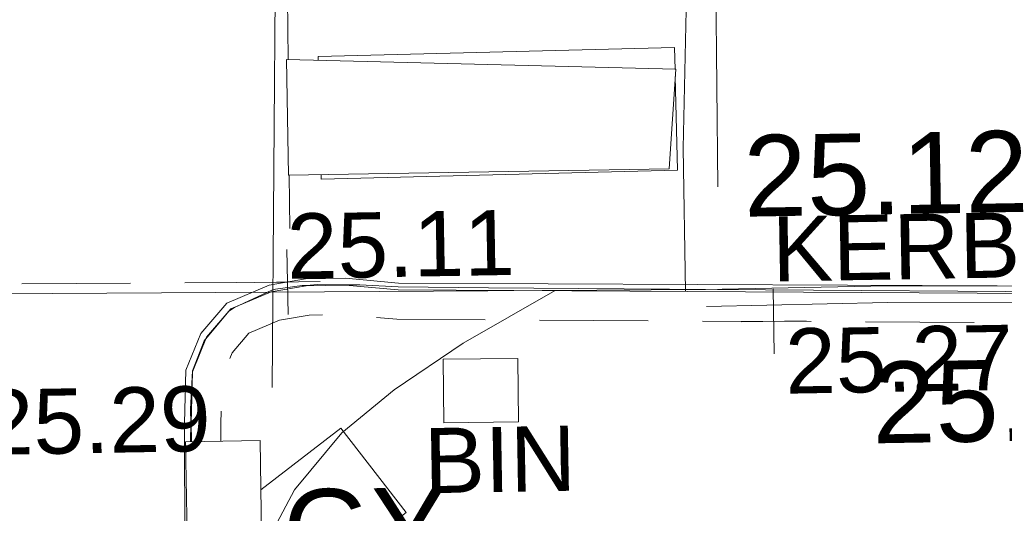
# Model space of a CAD drawing. Header units: millimetres. Extents: x -290717 to 520720, y -88450 to 287762.
# Tile 160 of 197: x -189221 to -184689, y 169632 to 171907. Entities that reach past the tile are written whole.
import ezdxf

# ---------------------------------------------------------------- set-up
doc = ezdxf.new("R2010")
doc.units = ezdxf.units.MM
doc.linetypes.add('IMPORT-DASHED _2_', pattern=[750, 500, -250])
doc.linetypes.add('IMPORT-UG_ELEC_STREET LIGHTING_QLB2 _2_', pattern=[2700, 1500, -300.0000000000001, 0, -250, 150, -300.0000000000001, 0, -200])
for name, color, linetype, lineweight in [('00_TOPO_DRIVE_WAY', 7, 'Continuous', 9), ('00_TOPO_PEDASTRIAN', 7, 'Continuous', 9), ('00_TOPO_ROAD_EDGE', 7, 'Continuous', 9), ('CHANGE_OF_SURFACE', 7, 'IMPORT-DASHED _2_', 9), ('CHANGE_OF_SURFACE_LVL', 7, 'Continuous', 9)]:
    doc.layers.add(name, color=color, linetype=linetype, lineweight=lineweight)
for name, color, linetype, lineweight, true_color in [('00_TOPO_KERB_BOTTOM', 1, 'Continuous', 9, 0xff0000), ('00_TOPO_KERB_TOP', 7, 'Continuous', 9, 0xa500a5), ('00_TOPO_ROAD_MARKING_WHITE_CONTINUOUS', 7, 'Continuous', 9, 0x999999), ('00_TOPO_SERV_GULLY', 7, 'Continuous', 9, 0x5252a5), ('00_UAV_SERV_GULLY', 7, 'Continuous', 9, 0x5252a5), ('12333-PUM-2D-U-0001-C01 - Rev2_REVIT IMPORT_dwg', 7, 'Continuous', 9, 0x767676), ('BIN', 7, 'Continuous', 9, 0x00a5a5), ('BIN_TXT', 7, 'Continuous', 9, 0x00a5a5), ('CONTOURS_MINOR', 7, 'Continuous', 9, 0x00a5a5), ('FORM_LINE', 7, 'IMPORT-DASHED _2_', 9, 0x00a500), ('FORM_LINE_LVL', 7, 'Continuous', 9, 0x00a500), ('KERB_BOTTOM', 7, 'Continuous', 9, 0x0000a5), ('KERB_BOTTOM_TXT', 7, 'Continuous', 9, 0x0000a5), ('KERB_TOP', 2, 'Continuous', 9, 0xffff00), ('MANHOLES', 7, 'Continuous', 9, 0xa50000), ('MANHOLES_LVL', 7, 'Continuous', 9, 0xa50000), ('MARKINGS_WHITE_LINE', 7, 'Continuous', 9, 0xc0c0c0), ('ROAD_MARKINGS', 7, 'Continuous', 9, 0xc0c0c0)]:
    doc.layers.add(name, color=color, linetype=linetype, lineweight=lineweight, true_color=true_color)
doc.styles.add('Arial_3', font='arial.ttf', dxfattribs={"height": 299.9999999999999})
doc.styles.add('Swis721 Lt BT_2', font='swissl.ttf', dxfattribs={"height": 375})

# ---------------------------------------------------------------- blocks, each defined once
blk = doc.blocks.new('12333-PUM-2D-U-0001-C01 - Rev2_REVIT IMPORT_dwg_MGS62954_T2_Galway_ITM_3d_Rev1-2077680-Site Location Plan Existing')
at = {"layer": '00_TOPO_DRIVE_WAY', "color": 254, "true_color": 0xcccccc, "flags": 128}
blk.add_lwpolyline([(533716454.1220366, 725726762.175473), (533716511.9709482, 725727169.5066614), (533716614.2235907, 725727578.1907903), (533716729.650197, 725727890.1291083), (533716842.386334, 725728142.2689224), (533716993.8406304, 725728417.5773542), (533717216.1692778, 725728676.3925533), (533717461.4806519, 725728869.5360963), (533717782.8316187, 725729079.370928), (533718210.0548063, 725729314.7240603)], dxfattribs=at)
at = {"layer": '00_TOPO_KERB_BOTTOM', "color": 254, "true_color": 0xcccccc, "flags": 128}
blk.add_lwpolyline([(533718902.0406851, 725729306.6827767), (533719739.712406, 725729309.4440213), (533722067.1559501, 725729265.8544377), (533725314.999899, 725729198.2312101), (533730337.4750065, 725729095.1731806), (533735224.5689136, 725729011.6519537), (533738371.241127, 725728947.3415241), (533740373.1331082, 725728906.4276556), (533741760.146176, 725728878.410994), (533745101.1675755, 725728810.9247764), (533747376.8537813, 725728751.7965444), (533747634.9638193, 725728748.7596011)], dxfattribs=at)
at = {"layer": '00_TOPO_KERB_TOP', "color": 254, "true_color": 0xcccccc, "flags": 128}
blk.add_lwpolyline([(533718904.6055484, 725729229.2577907), (533719739.2613209, 725729232.0486037), (533722065.6258769, 725729188.479228), (533725313.4005707, 725729120.8574426), (533727011.8036676, 725729086.0072794), (533728450.0917016, 725729056.4945139), (533730336.0199593, 725729017.7964523), (533735223.1170288, 725728934.2751714), (533738396.8812265, 725728869.4110466), (533740371.5609828, 725728829.0533308), (533741742.3409033, 725728812.5585402), (533745100.693315, 725728772.1470056), (533746516.3833102, 725728744.2552675), (533747631.7722932, 725728720.7200453)], dxfattribs=at)
at = {"layer": '00_TOPO_PEDASTRIAN', "color": 254, "true_color": 0xcccccc}
for p, q in [((533716992, 725730400.2), (533718782.7000001, 725730324)), ((533716992, 725730400.2), (533716992, 725729866.8000001)), ((533718782.7000001, 725730324), (533718744.6, 725729866.8000001)), ((533716992, 725729866.8000001), (533718744.6, 725729866.8000001))]:
    blk.add_line(p, q, dxfattribs=at)
at = {"layer": '00_TOPO_ROAD_EDGE', "color": 254, "true_color": 0xcccccc}
blk.add_line((533708257.7669887, 725729430.375508), (533718902.0406851, 725729306.6827767), dxfattribs=at)
at = {"layer": '00_TOPO_ROAD_MARKING_WHITE_CONTINUOUS', "color": 254, "true_color": 0xcccccc, "flags": 128}
for points in [[(533716900.0000001, 725728890.0000001), (533716950.0000001, 725730900), (533716970.0000001, 725732020.0000001), (533717000.0000001, 725733200.0000002), (533717020.0000001, 725734220.0000001), (533717050.0000001, 725735450.0000002)], [(533718910.0000001, 725735350), (533718880, 725733960.0000001), (533718870.0000001, 725732930.0000002), (533718860, 725731930.0000001), (533718850, 725730950.0000002), (533718810.0000002, 725729960.0000001), (533718810.0000002, 725729300.0000001)]]:
    blk.add_lwpolyline(points, dxfattribs=at)
at = {"layer": '00_TOPO_SERV_GULLY', "color": 254, "true_color": 0xcccccc}
for p, q in [((533716496.7000001, 725728190.4000002), (533716496.7000001, 725728647.6)), ((533716496.7000001, 725728647.6), (533716839.6000001, 725728647.6)), ((533716839.6000001, 725728647.6), (533716839.6, 725728190.4000002))]:
    blk.add_line(p, q, dxfattribs=at)
at = {"layer": '00_TOPO_KERB_BOTTOM', "color": 251, "true_color": 0x666666, "insert": (533719659.2072887, 725728959.8714807), "char_height": 375, "width": 1495.902363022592, "attachment_point": 1, "line_spacing_factor": 1.005061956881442, "style": 'Swis721 Lt BT_2'}
blk.add_mtext('25.13', dxfattribs=at)
at = {"layer": '00_TOPO_ROAD_EDGE', "color": 251, "true_color": 0x666666, "insert": (533719085.9841145, 725730014.4293538), "char_height": 375, "width": 1495.902363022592, "attachment_point": 1, "line_spacing_factor": 1.005061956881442, "style": 'Swis721 Lt BT_2'}
blk.add_mtext('25.12', dxfattribs=at)
at = {"layer": '00_UAV_SERV_GULLY', "color": 251, "true_color": 0x666666, "insert": (533716938.9112381, 725728418.404207), "char_height": 375, "width": 821.5590755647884, "attachment_point": 1, "line_spacing_factor": 1.005061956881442, "style": 'Swis721 Lt BT_2'}
blk.add_mtext('GY', dxfattribs=at)
blk = doc.blocks.new('12333-PUM-2D-U-0001-C01 - Rev2_REVIT IMPORT_dwg_SPOT-2077769-Site Location Plan Existing')
at = {"layer": 'CHANGE_OF_SURFACE_LVL', "color": 253, "true_color": 0xaaaaaa}
for p, q in [((0, 500.0000000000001), (0, -500.0000000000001)), ((-500.0000000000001, 0), (500.0000000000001, 0))]:
    blk.add_line(p, q, dxfattribs=at)
blk = doc.blocks.new('12333-PUM-2D-U-0001-C01 - Rev2_REVIT IMPORT_dwg_SPOT-2077773-Site Location Plan Existing')
at = {"layer": 'FORM_LINE_LVL', "color": 9, "true_color": 0xaae1aa}
for p, q in [((0, 500.0000000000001), (0, -500.0000000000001)), ((-500.0000000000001, 0), (500.0000000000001, 0))]:
    blk.add_line(p, q, dxfattribs=at)
blk = doc.blocks.new('12333-PUM-2D-U-0001-C01 - Rev2_REVIT IMPORT_dwg-1620468-Site Location Plan Existing')
at = {"layer": 'BIN', "color": 254, "true_color": 0xaae1e1, "flags": 128}
blk.add_lwpolyline([(76609.23979151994, 113152.4744710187), (76953.49748956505, 113150.0329271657), (76951.4250215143, 112857.8149675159), (76607.16732393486, 112860.256511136)], close=True, dxfattribs=at)
at = {"layer": 'CHANGE_OF_SURFACE', "color": 253, "true_color": 0xaaaaaa, "flags": 128}
blk.add_lwpolyline([(82054.52809727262, 113204.1829652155), (79868.24059195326, 113260.1150757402), (76399.4550055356, 113340.6700333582), (76158.06845040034, 113366.7658768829), (75995.83791964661, 113366.7658768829), (75859.53486885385, 113345.3850062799), (75716.61097707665, 113288.2154494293), (75638.72962747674, 113199.8095936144), (75589.11942050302, 113084.804113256), (75580.59603534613, 112874.5606180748), (75579.6018371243, 112793.243821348)], dxfattribs=at)
at = {"layer": 'CONTOURS_MINOR', "color": 254, "true_color": 0xaae1e1, "flags": 128}
blk.add_lwpolyline([(75439.251714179, 112793.24382135), (75442.99981661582, 112879.2329352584), (75442.4581500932, 112943.2329352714), (75454.79148335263, 113119.2329353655), (75510.68622036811, 113257.3908302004), (75627.29148357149, 113390.9829350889), (75652.79148356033, 113408.3996020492), (75826.0960814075, 113484.3191421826), (75843.96795381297, 113488.476632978), (75965.78780689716, 113504.1226414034), (75987.79148329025, 113503.7121020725), (76035.79148335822, 113507.2329352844), (76167.79148334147, 113503.5487250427), (76231.7914833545, 113501.8996017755), (76407.79148333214, 113489.354147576), (76823.8663085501, 113478.2634715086), (77031.90551104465, 113472.7882341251), (77239.94709982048, 113467.4064647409), (77447.99226825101, 113462.1648960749), (77656.03982273, 113457.0167948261), (79866.51437659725, 113403.0642569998)], dxfattribs=at)
at = {"layer": 'FORM_LINE', "color": 9, "true_color": 0xaae1aa}
blk.add_line((67176.98716197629, 113612.0439347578), (75898.91431876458, 113520.6461285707), dxfattribs=at)
at = {"layer": 'KERB_BOTTOM', "color": 9, "true_color": 0xaaaae1, "flags": 128}
blk.add_lwpolyline([(82066.52909773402, 113379.5757190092), (79853.82120835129, 113430.5749343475), (76410.55160772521, 113507.4850405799), (76167.07148286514, 113533.8072160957), (75982.81625355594, 113533.8072160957), (75815.01238385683, 113507.4850408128), (75617.59606667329, 113428.5185137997), (75495.85600441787, 113290.3270915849), (75423.47002145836, 113122.5232221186), (75413.59920543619, 112879.0430971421), (75405.37352534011, 112294.6085418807), (75402.0832530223, 111697.4241820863), (75397.14784570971, 110635.0776244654), (75383.98675771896, 109944.1205140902), (75377.40621389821, 108697.1074434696), (75344.5034942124, 107351.386213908), (75285.2785991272, 105683.2183329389), (75280.35424940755, 105331.5376988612), (75315.71361480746, 105330.336665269)], dxfattribs=at)
at = {"layer": 'KERB_TOP', "color": 51, "true_color": 0xffffaa, "flags": 128}
blk.add_lwpolyline([(82057.9993036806, 113339.8662916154), (79871.55176489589, 113395.8024965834), (76408.3405443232, 113476.2280015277), (76165.38377176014, 113502.4935983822), (75985.25729891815, 113502.4935983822), (75823.35858175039, 113477.0977211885), (75636.15743035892, 113402.2172609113), (75522.63913501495, 113273.3586552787), (75454.52270552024, 113115.4523867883), (75444.90193191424, 112878.1399711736), (75443.86397169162, 112793.24382135)], dxfattribs=at)
at = {"layer": 'MANHOLES', "color": 9, "true_color": 0xe1aaaa, "flags": 128}
blk.add_lwpolyline([(75759.95015286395, 112565.0731956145), (76132.52362771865, 112843.2613903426), (76426.49915500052, 112449.5441657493), (75932.95836204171, 112081.0337070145), (75742.55081014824, 112336.0438213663)], dxfattribs=at)
at = {"layer": 'MARKINGS_WHITE_LINE', "color": 254, "true_color": 0xeaeaea}
for p, q in [((75925.56809184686, 115225.4285537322), (75920.04324573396, 114545.516455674)), ((75915.71857967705, 114013.303845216), (75913.72054256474, 113767.4165250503))]:
    blk.add_line(p, q, dxfattribs=at)
at = {"layer": 'MARKINGS_WHITE_LINE', "color": 254, "true_color": 0xeaeaea, "flags": 128}
blk.add_lwpolyline([(77901.04480308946, 119492.4897261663), (77914.96553458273, 117637.2741082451), (77887.88371533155, 113925.3495791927)], dxfattribs=at)
at = {"layer": 'ROAD_MARKINGS', "color": 254, "true_color": 0xeaeaea}
blk.add_line((76058.62683538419, 114539.6192816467), (76058.49250836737, 114557.0817943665), dxfattribs=at)
at = {"layer": 'ROAD_MARKINGS', "color": 254, "true_color": 0xeaeaea, "flags": 128}
for points in [[(76058.49250836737, 114557.0817943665), (77699.2793537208, 114569.7032314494), (77700.05492411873, 114468.8790820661)], [(77700.3026565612, 114436.6738652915), (77703.62848555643, 114004.3161059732), (76062.84163997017, 113991.6946686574), (76062.6820311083, 114012.4438213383)]]:
    blk.add_lwpolyline(points, dxfattribs=at)
blk.add_blockref('12333-PUM-2D-U-0001-C01 - Rev2_REVIT IMPORT_dwg_MGS62954_T2_Galway_ITM_3d_Rev1-2077680-Site Location Plan Existing', (-533641079.6498471, -725615854.3561786))
at = {"xscale": 0.3, "yscale": 0.3, "zscale": 0.3}
for name, p in [('12333-PUM-2D-U-0001-C01 - Rev2_REVIT IMPORT_dwg_SPOT-2077773-Site Location Plan Existing', (75898.91431876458, 113520.6461285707)), ('12333-PUM-2D-U-0001-C01 - Rev2_REVIT IMPORT_dwg_SPOT-2077769-Site Location Plan Existing', (78133.84779868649, 113300.3925546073))]:
    blk.add_blockref(name, p, dxfattribs=at)
at = {"layer": 'BIN_TXT', "insert": (76513.25721282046, 112836.5699794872), "char_height": 299.9999999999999, "width": 833.7352010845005, "attachment_point": 1, "line_spacing_factor": 0.9417779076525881, "style": 'Arial_3'}
blk.add_mtext('BIN', dxfattribs=at)
at = {"layer": 'CHANGE_OF_SURFACE_LVL', "insert": (78183.09304106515, 113266.3468166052), "char_height": 299.9999999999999, "width": 1256.112065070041, "attachment_point": 1, "line_spacing_factor": 0.9417779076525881, "style": 'Arial_3'}
blk.add_mtext('25.27', dxfattribs=at)
at = {"layer": 'FORM_LINE_LVL', "insert": (75898.89148320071, 113835.644030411), "char_height": 299.9999999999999, "width": 1256.112065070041, "attachment_point": 1, "line_spacing_factor": 0.9417779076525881, "style": 'Arial_3'}
blk.add_mtext('25.11', dxfattribs=at)
at = {"layer": 'KERB_BOTTOM_TXT', "insert": (78132.18640792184, 113784.0410826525), "char_height": 299.9999999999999, "width": 1362.624491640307, "attachment_point": 1, "line_spacing_factor": 0.9417779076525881, "style": 'Arial_3'}
blk.add_mtext('KERB', dxfattribs=at)
at = {"layer": 'MANHOLES_LVL', "insert": (73949.8018170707, 113048.5702069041), "char_height": 299.9999999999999, "width": 1895.18662449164, "attachment_point": 1, "line_spacing_factor": 0.9417779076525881, "style": 'Arial_3'}
blk.add_mtext('CL25.29', dxfattribs=at)

msp = doc.modelspace()

# ---------------------------------------------------------------- block references
at = {"layer": '12333-PUM-2D-U-0001-C01 - Rev2_REVIT IMPORT_dwg', "color": 254, "linetype": 'IMPORT-UG_ELEC_STREET LIGHTING_QLB2 _2_', "true_color": 0xffd4d4, "rotation": 0.9999999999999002}
msp.add_blockref('12333-PUM-2D-U-0001-C01 - Rev2_REVIT IMPORT_dwg-1620468-Site Location Plan Existing', (-261895.0770586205, 55869.5817132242), dxfattribs=at)

doc.saveas('drawing.dxf')
